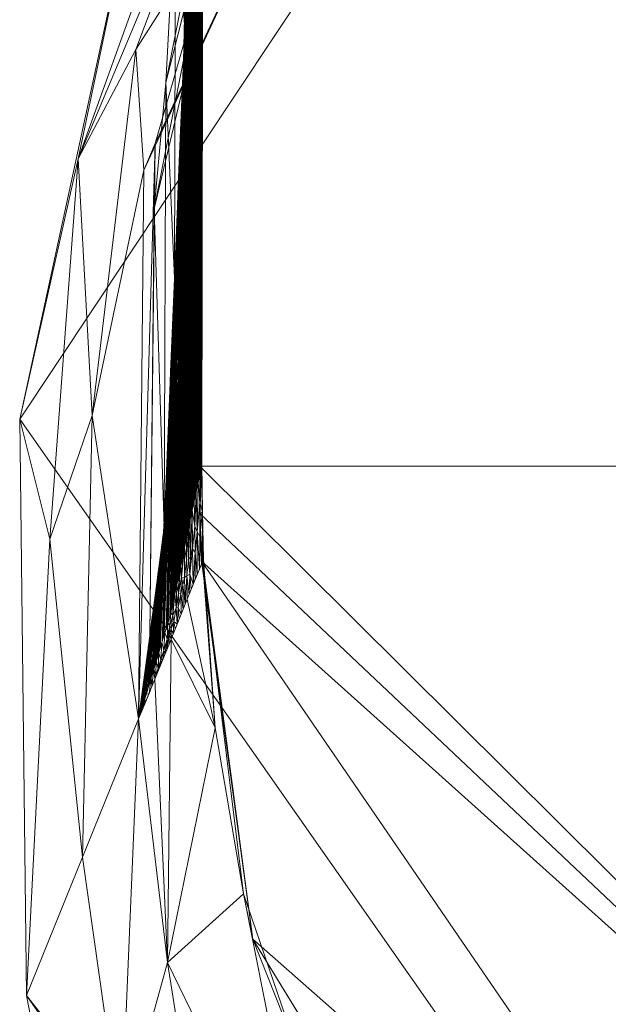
# Model space of a CAD drawing. Header units: millimetres. Extents: x -165 to 165, y -40 to 120.
# Tile 3 of 9: x -24 to -12, y -7 to 13. Entities that reach past the tile are written whole.
import ezdxf

# ---------------------------------------------------------------- set-up
doc = ezdxf.new("R2010")
doc.units = ezdxf.units.MM
doc.layers.add('A-GENM', color=13, linetype='Continuous')

# ---------------------------------------------------------------- blocks, each defined once
blk = doc.blocks.new('Model_FFAS1703-101GL0BF0 - Model_FFAS1703-101GL0BF0-430332-Preview')
at = {"layer": 'A-GENM', "lineweight": 9}
mesh = blk.add_polyface(dxfattribs=at)
corners = [(-19.24, 77.444, 123.234), (-19.732, 62.277, 122.605), (-19.979, 47.053, 121.974), (-20.123, 25.537, 121.081), (-20.153, 3.965, 120.186), (-20.145, 2.981, 120.145), (-20.122, 1.997, 120.104), (-19.059, -5.823, 119.78), (-15.049, -12.368, 119.508), (-8.222, -15.379, 119.383), (0, -16.069, 119.355), (7.831, -15.456, 119.38), (14.975, -12.429, 119.506), (18.984, -6.075, 119.769), (20.122, 1.997, 120.104), (20.145, 2.981, 120.145), (20.153, 3.965, 120.186), (20.123, 25.537, 121.081), (19.979, 47.053, 121.974), (19.732, 62.277, 122.605), (19.24, 77.444, 123.234), (18.624, 87.912, 123.669), (17.503, 98.686, 124.116), (15.386, 108.744, 124.533), (10.159, 117.407, 124.892), (0, 120, 125), (-11.822, 115.806, 124.826), (-16.461, 104.625, 124.362), (-18.254, 92.252, 123.849)]
mesh.append_faces([[corners[k] for k in face] for face in [(9, 7, 8)]], dxfattribs={"vtx0": -1})
mesh.append_faces([[corners[k] for k in face] for face in [(16, 10, 15), (7, 9, 6), (6, 10, 5), (28, 22, 27)]], dxfattribs={"vtx0": -1, "vtx1": -1})
mesh.append_faces([[corners[k] for k in face] for face in [(10, 16, 4), (25, 27, 23)]], dxfattribs={"vtx0": -1, "vtx1": -1, "vtx2": -1})
mesh.append_faces([[corners[k] for k in face] for face in [(11, 13, 14), (4, 16, 17, 3), (6, 9, 10), (10, 4, 5), (2, 18, 19, 1), (1, 19, 20, 0), (28, 21, 22), (18, 2, 3, 17)]], dxfattribs={"vtx0": -1, "vtx2": -1})
mesh.append_faces([[corners[k] for k in face] for face in [(24, 25, 23)]], dxfattribs={"vtx1": -1})
mesh.append_faces([[corners[k] for k in face] for face in [(14, 15, 10), (10, 11, 14), (22, 23, 27), (20, 21, 0), (28, 0, 21)]], dxfattribs={"vtx1": -1, "vtx2": -1})
mesh.append_faces([[corners[k] for k in face] for face in [(11, 12, 13), (25, 26, 27)]], dxfattribs={"vtx2": -1})
mesh = blk.add_polyface(dxfattribs=at)
corners = [(19.938, 47.094, 120.975), (20.162, 28.96, 117.862), (20.465, 13.017, 108.683), (20.892, 2.686, 93.463), (21.42, -1.267, 75.5), (21.313, 10.093, 75.5), (16.521, 20.382, 75.5), (5.68, 23.782, 75.5), (-5.68, 23.782, 75.5), (-16.521, 20.382, 75.5), (-21.313, 10.093, 75.5), (-21.42, -1.267, 75.5), (-20.891, 2.706, 93.512), (-20.466, 13.011, 108.678), (-20.163, 28.91, 117.846), (-19.938, 47.094, 120.975), (-19.241, 47.094, 112.483), (-12.629, 47.094, 107.123), (-4.26, 47.094, 105.525), (4.26, 47.094, 105.525), (12.629, 47.094, 107.123), (19.241, 47.094, 112.483), (0.001, 29.025, 95.801), (9.208, 35.751, 103.152), (10.55, 24.078, 87.288), (-10.549, 24.078, 87.288), (-9.207, 35.751, 103.152), (0.001, 40.099, 104.039), (0, 24.444, 82.637), (17.02, 38.339, 107.946), (18.827, 26.665, 104.04), (19.334, 16.733, 84.142), (-19.334, 16.732, 84.142), (-19.423, 19.134, 95.817), (-17.019, 38.339, 107.945), (19.289, 19.183, 95.188), (-18.605, 27.327, 104.137), (21.19, 0.453, 83.318), (-21.19, 0.457, 83.317), (20.035, 39.202, 119.62), (-20.036, 39.203, 119.617), (8.822, 41.747, 105.301), (10.987, 23.055, 80.931), (-10.987, 23.055, 80.932), (-8.822, 41.748, 105.301), (20.104, 35.803, 113.499), (20.242, 28.346, 110.564), (20.314, 20.988, 113.273), (-20.104, 35.78, 113.498), (-20.243, 28.374, 110.612), (-20.314, 20.961, 113.262), (-20.474, 20.872, 106.787), (-20.66, 15.643, 101.743), (-20.678, 7.858, 101.095), (-20.856, 11.91, 95.492), (-19.618, 16.818, 90.155), (-21.097, 9.295, 87.74), (-15.564, 22.762, 91.435), (-14.167, 26.82, 97.574), (-7.294, 26.65, 92.697), (1.926, 26.182, 90.172), (11.131, 26.852, 95.143), (20.483, 20.65, 107.058), (20.66, 15.631, 101.387), (20.679, 7.851, 101.073), (20.892, 11.41, 94.312), (21.15, 8.655, 86.875), (-19.311, 22.344, 100.766), (19.201, 22.186, 100.166), (0.22, 33.855, 100.871), (17.775, 32.488, 106.316), (13.854, 31.307, 102.108), (7.002, 31.994, 100.015), (19.582, 16.848, 89.867), (15.672, 22.523, 90.962), (10.136, 25.383, 91.264), (-18.028, 32.626, 106.716), (-14.203, 31.97, 102.831), (-7.235, 31.332, 99.448), (-16.358, 20.986, 86.956), (-21.075, 10.65, 81.523), (11.587, 29.198, 98.762), (6.109, 29.141, 96.642), (-3.114, 25.148, 86.882), (21.396, 6.546, 80.804), (-6.163, 28.818, 96.196)]
mesh.append_faces([[corners[k] for k in face] for face in [(1, 45, 39), (6, 31, 5), (17, 34, 16), (9, 43, 8), (40, 48, 14), (50, 51, 13), (3, 65, 64), (4, 84, 37)]], dxfattribs={"vtx0": -1, "vtx1": -1})
mesh.append_faces([[corners[k] for k in face] for face in [(43, 28, 8), (45, 70, 29), (29, 23, 41), (44, 27, 26), (27, 69, 26), (46, 47, 62), (48, 16, 34), (31, 74, 73), (79, 57, 25), (44, 34, 17), (27, 19, 41), (45, 46, 70), (28, 24, 42), (35, 63, 65), (52, 13, 51), (70, 71, 23), (31, 6, 42), (84, 31, 66), (69, 27, 23), (55, 79, 32), (77, 76, 26), (83, 60, 28), (59, 60, 83), (56, 12, 54), (32, 79, 43), (21, 39, 45), (75, 61, 74), (38, 56, 80), (74, 35, 73), (14, 48, 49), (58, 57, 33), (26, 78, 77), (29, 41, 20), (68, 62, 63), (65, 63, 64), (67, 52, 51), (51, 49, 36), (31, 73, 66), (27, 41, 23), (28, 42, 7), (31, 42, 24), (32, 43, 9), (43, 25, 83), (27, 44, 18), (34, 44, 26), (46, 45, 1), (21, 45, 29), (46, 30, 70), (16, 48, 40), (49, 76, 36), (76, 48, 34), (49, 51, 50), (67, 51, 36), (54, 52, 33), (53, 52, 54), (55, 54, 33), (55, 56, 54), (55, 33, 57), (55, 32, 56), (80, 56, 32), (33, 67, 58), (59, 25, 57), (77, 36, 76), (78, 85, 58), (58, 59, 57), (59, 22, 60), (22, 82, 60), (28, 60, 24), (69, 23, 72), (81, 68, 61), (63, 62, 2), (46, 62, 30), (68, 63, 35), (66, 65, 3), (73, 35, 65), (84, 66, 37), (58, 67, 36), (52, 67, 33), (61, 68, 35), (62, 68, 30), (23, 71, 72), (59, 85, 22), (71, 70, 30), (23, 29, 70), (81, 30, 68), (72, 81, 82), (81, 72, 71), (22, 69, 72), (66, 73, 65), (74, 31, 24), (75, 74, 24), (61, 35, 74), (24, 60, 75), (82, 75, 60), (48, 76, 49), (26, 76, 34), (78, 26, 69), (58, 36, 77), (22, 78, 69), (58, 77, 78), (57, 79, 55), (43, 79, 25), (9, 80, 32), (81, 71, 30), (82, 81, 61), (82, 61, 75), (72, 82, 22), (43, 83, 28), (59, 83, 25), (31, 84, 5), (58, 85, 59), (78, 22, 85)]], dxfattribs={"vtx0": -1, "vtx1": -1, "vtx2": -1})
mesh.append_faces([[corners[k] for k in face] for face in [(27, 18, 19), (44, 17, 18), (28, 7, 8), (84, 4, 5), (29, 20, 21), (46, 1, 47), (63, 2, 64), (80, 10, 11)]], dxfattribs={"vtx0": -1, "vtx2": -1})
mesh.append_faces([[corners[k] for k in face] for face in [(19, 20, 41), (53, 13, 52), (9, 10, 80), (6, 7, 42), (11, 38, 80), (47, 2, 62), (50, 14, 49), (12, 53, 54), (38, 12, 56), (3, 37, 66)]], dxfattribs={"vtx1": -1, "vtx2": -1})
mesh.append_faces([[corners[k] for k in face] for face in [(21, 0, 39), (40, 15, 16)]], dxfattribs={"vtx2": -1})
mesh = blk.add_polyface(dxfattribs=at)
corners = [(-20.111, 4.007, 119.188), (-20.132, 3.986, 119.687), (-20.153, 3.965, 120.186), (-20.123, 25.537, 121.081), (-19.979, 47.053, 121.974), (-19.959, 47.074, 121.474), (-19.938, 47.094, 120.975), (-20.079, 26.339, 120.114), (-19.988, 39.672, 120.667), (-20.051, 36.295, 121.527), (-20.015, 41.674, 121.75), (-20.099, 12.65, 119.546), (-20.138, 14.751, 120.633), (-20.13, 20.144, 120.857), (-20.105, 8.328, 119.367), (-20.147, 8.298, 120.366), (-19.963, 43.383, 120.821), (-20.033, 33.005, 120.391), (-20.089, 19.494, 119.83), (-20.087, 30.916, 121.304), (-20.011, 36.339, 120.529), (-20.056, 29.672, 120.253)]
mesh.append_faces([[corners[k] for k in face] for face in [(12, 11, 15), (3, 18, 13), (9, 17, 19)]], dxfattribs={"vtx0": -1, "vtx1": -1})
mesh.append_faces([[corners[k] for k in face] for face in [(1, 15, 14), (5, 16, 10)]], dxfattribs={"vtx0": -1, "vtx1": -1, "vtx2": -1})
mesh.append_faces([[corners[k] for k in face] for face in [(19, 17, 21), (12, 18, 11), (9, 8, 20), (21, 3, 19)]], dxfattribs={"vtx0": -1, "vtx2": -1})
mesh.append_faces([[corners[k] for k in face] for face in [(4, 5, 10)]], dxfattribs={"vtx1": -1})
mesh.append_faces([[corners[k] for k in face] for face in [(9, 10, 8), (16, 8, 10), (12, 13, 18), (20, 17, 9), (7, 18, 3), (11, 14, 15), (21, 7, 3)]], dxfattribs={"vtx1": -1, "vtx2": -1})
mesh.append_faces([[corners[k] for k in face] for face in [(14, 0, 1), (5, 6, 16), (1, 2, 15)]], dxfattribs={"vtx2": -1})
mesh = blk.add_polyface(dxfattribs=at)
corners = [(-20.211, 21.587, 116.813), (-20.266, 12.243, 114.802), (-20.242, 14.154, 115.656), (-20.108, 23.521, 119.458), (-20.132, 3.907, 118.496), (-20.079, 26.339, 120.114), (-20.418, 14.597, 110.711), (-20.333, 19.967, 112.687), (-20.481, 11.201, 108.465), (-20.182, 22.919, 117.571), (-20.232, 12.838, 115.838), (-20.201, 16.626, 116.926), (-20.274, 18.683, 115.037), (-20.316, 11.455, 113.273), (-20.254, 19.873, 115.625), (-20.287, 18.318, 114.661), (-20.306, 17.358, 114.09), (-20.352, 10.561, 112.125), (-20.238, 24.939, 115.554), (-20.257, 23.945, 114.981), (-20.342, 17.92, 113.161), (-20.324, 16.541, 113.536), (-20.245, 23.354, 115.968), (-20.339, 16.053, 113.082), (-20.373, 14.795, 112.01), (-20.396, 11.388, 110.944), (-20.308, 19.503, 114.19), (-20.279, 12.73, 114.481), (-20.218, 22.007, 116.643), (-20.242, 20.138, 115.956), (-20.219, 25.933, 116.128), (-20.452, 13.313, 109.558), (-20.352, 18.973, 112.114), (-20.371, 17.979, 111.541), (-20.276, 22.95, 114.408), (-20.372, 16.627, 112.21), (-20.295, 21.956, 113.834), (-20.446, 12.32, 109.656), (-20.407, 13.617, 110.934), (-20.186, 23.836, 117.487), (-20.132, 28.86, 118.733), (-20.153, 3.808, 117.803), (-20.122, 25.087, 119.071), (-20.302, 11.292, 113.692), (-20.337, 10.589, 112.584), (-20.182, 27.922, 117.274), (-20.149, 30.012, 118.036), (-20.39, 16.984, 110.967), (-20.488, 12.062, 108.339), (-20.314, 20.962, 113.261), (-20.213, 3.517, 115.774), (-20.163, 17.811, 118.004), (-20.151, 23.788, 118.355), (-20.173, 3.709, 117.111)]
mesh.append_faces([[corners[k] for k in face] for face in [(34, 35, 19), (47, 48, 33), (32, 31, 7), (7, 6, 49), (49, 6, 36)]], dxfattribs={"vtx0": -1, "vtx1": -1})
mesh.append_faces([[corners[k] for k in face] for face in [(0, 1, 2), (3, 4, 5), (6, 7, 8), (9, 10, 11), (12, 13, 14), (15, 16, 17), (21, 22, 23), (24, 25, 26), (27, 28, 29), (28, 1, 0), (26, 30, 24), (36, 6, 37), (20, 19, 38), (0, 2, 39), (2, 10, 9), (11, 40, 9), (41, 3, 42), (27, 1, 28), (14, 43, 29), (15, 44, 12), (22, 21, 16), (22, 45, 23), (16, 15, 46), (39, 2, 9), (26, 25, 23), (45, 26, 23), (35, 36, 37), (50, 51, 52), (51, 53, 42), (30, 20, 24), (19, 35, 38)]], dxfattribs={"vtx0": -1, "vtx1": -1, "vtx2": -1})
mesh.append_faces([[corners[k] for k in face] for face in [(31, 32, 33), (35, 34, 36)]], dxfattribs={"vtx0": -1, "vtx2": -1})
mesh.append_faces([[corners[k] for k in face] for face in [(18, 19, 20)]], dxfattribs={"vtx1": -1, "vtx2": -1})
mesh = blk.add_polyface(dxfattribs=at)
corners = [(-20.428, 14.996, 109.821), (-20.447, 14.001, 109.247), (-20.533, 10.534, 106.791), (-20.599, 7.936, 104.382), (-20.6, 8.737, 104.349), (-20.519, 11.718, 106.776), (-20.545, 11.074, 105.828), (-20.302, 11.292, 113.692), (-20.279, 12.73, 114.481), (-20.242, 20.138, 115.956), (-20.201, 16.626, 116.926), (-20.213, 3.517, 115.774), (-20.151, 23.788, 118.355), (-20.337, 10.589, 112.584), (-20.316, 11.455, 113.273), (-20.274, 18.683, 115.037), (-20.372, 9.947, 111.471), (-20.352, 10.561, 112.125), (-20.306, 17.358, 114.09), (-20.451, 2.376, 107.825), (-20.324, 16.541, 113.536), (-20.339, 16.053, 113.082), (-20.452, 13.313, 109.558), (-20.371, 17.979, 111.541), (-20.519, 10.07, 107.164), (-20.39, 16.984, 110.967), (-20.409, 15.99, 110.394), (-20.488, 12.062, 108.339), (-20.547, 7.667, 105.888), (-20.481, 11.201, 108.465), (-20.509, 8.506, 107.187), (-20.446, 12.32, 109.656), (-20.418, 14.597, 110.711), (-20.57, 9.442, 105.47), (-20.466, 13.007, 108.674), (-20.492, 12.363, 107.725), (-20.654, 6.72, 102.43), (-20.572, 10.43, 104.879), (-20.628, 7.946, 103.35), (-20.111, 4.007, 119.188), (-20.079, 26.339, 120.114), (-20.132, 3.907, 118.496), (-20.153, 3.808, 117.803), (-20.108, 23.521, 119.458), (-20.254, 19.873, 115.625), (-20.287, 18.318, 114.661), (-20.396, 11.388, 110.944), (-20.291, 3.144, 113.172), (-20.242, 14.154, 115.656), (-20.266, 12.243, 114.802), (-20.232, 12.838, 115.838), (-20.271, 3.239, 113.841), (-20.252, 3.332, 114.485), (-20.581, 7.11, 104.762), (-20.373, 14.795, 112.01), (-20.342, 17.92, 113.161), (-20.43, 10.617, 109.856), (-20.333, 19.967, 112.687), (-20.557, 9.024, 105.859), (-20.465, 9.867, 108.715), (-20.372, 16.627, 112.21), (-20.122, 25.087, 119.071), (-20.173, 3.709, 117.111), (-20.407, 13.617, 110.934)]
mesh.append_faces([[corners[k] for k in face] for face in [(0, 2, 26), (42, 61, 62), (35, 33, 34)]], dxfattribs={"vtx0": -1, "vtx1": -1})
mesh.append_faces([[corners[k] for k in face] for face in [(2, 1, 3), (7, 8, 9), (10, 11, 12), (13, 14, 15), (16, 17, 18), (19, 20, 21), (22, 23, 24), (28, 29, 22), (30, 31, 32), (28, 22, 24), (44, 14, 7), (45, 17, 13), (20, 16, 18), (46, 19, 21), (47, 48, 49), (50, 48, 51), (52, 10, 50), (24, 27, 53), (54, 55, 56), (29, 30, 32), (57, 22, 29), (27, 26, 58), (59, 60, 31), (23, 27, 24), (56, 55, 63), (26, 2, 58), (60, 59, 63), (1, 33, 3)]], dxfattribs={"vtx0": -1, "vtx1": -1, "vtx2": -1})
mesh.append_faces([[corners[k] for k in face] for face in [(4, 5, 6), (33, 1, 34)]], dxfattribs={"vtx0": -1, "vtx2": -1})
mesh.append_faces([[corners[k] for k in face] for face in [(39, 40, 41)]], dxfattribs={"vtx1": -1})
mesh.append_faces([[corners[k] for k in face] for face in [(0, 1, 2), (25, 26, 27), (35, 5, 36), (6, 37, 38), (42, 41, 43)]], dxfattribs={"vtx1": -1, "vtx2": -1})
mesh = blk.add_polyface(dxfattribs=at)
corners = [(23.738, -6.993), (22.33, -14.302), (18.127, -20.343), (11.263, -23.147), (3.806, -23.933), (-3.658, -23.939), (-11.074, -23.184), (-17.963, -20.465), (-22.293, -14.407), (-23.738, -6.993), (-23.881, 4.94), (-21.374, 16.504), (-17.394, 20.853), (-11.876, 23.016), (0.001, 24), (11.87, 23.017), (17.395, 20.852), (21.375, 16.502), (23.882, 4.929)]
mesh.append_faces([[corners[k] for k in face] for face in [(3, 1, 2)]], dxfattribs={"vtx0": -1})
mesh.append_faces([[corners[k] for k in face] for face in [(10, 13, 14, 5)]], dxfattribs={"vtx0": -1, "vtx2": -1, "vtx3": -1})
mesh.append_faces([[corners[k] for k in face] for face in [(8, 9, 6, 7)]], dxfattribs={"vtx1": -1})
mesh.append_faces([[corners[k] for k in face] for face in [(4, 5, 14), (18, 0, 4)]], dxfattribs={"vtx1": -1, "vtx2": -1})
mesh.append_faces([[corners[k] for k in face] for face in [(14, 15, 18, 4)]], dxfattribs={"vtx1": -1, "vtx2": -1, "vtx3": -1})
mesh.append_faces([[corners[k] for k in face] for face in [(0, 1, 3, 4), (5, 6, 9, 10)]], dxfattribs={"vtx1": -1, "vtx3": -1})
mesh.append_faces([[corners[k] for k in face] for face in [(11, 12, 13, 10)]], dxfattribs={"vtx2": -1})
mesh.append_faces([[corners[k] for k in face] for face in [(15, 16, 17, 18)]], dxfattribs={"vtx3": -1})
mesh = blk.add_polyface(dxfattribs=at)
corners = [(23.738, -6.993), (23.882, 4.929), (21.375, 16.502), (17.395, 20.852), (11.87, 23.017), (0.001, 24), (-11.876, 23.016), (-17.394, 20.853), (-21.374, 16.504), (-23.881, 4.94), (-23.738, -6.993), (-22.579, -4.13, 37.75), (-21.42, -1.267, 75.5), (-21.313, 10.093, 75.5), (-16.521, 20.382, 75.5), (-5.681, 23.782, 75.5), (5.68, 23.782, 75.5), (16.521, 20.382, 75.5), (21.313, 10.093, 75.5), (21.42, -1.267, 75.5), (22.579, -4.13, 37.75), (19.327, 18.312, 38.022), (-19.327, 18.313, 38.022), (14.694, 22.022, 22.177), (-14.697, 22.02, 22.177), (11.812, 22.824, 50.456), (-11.818, 22.823, 50.455), (-0.004, 24, 43.302), (5.971, 23.804, 20.134), (-5.96, 23.805, 20.134), (22.384, 5.003, 49.899), (-22.384, 5.013, 49.892), (22.674, 10.329, 23.776), (-22.675, 10.33, 23.766), (19.816, 18.257, 18.303), (-19.815, 18.258, 18.303), (23.259, 2.448, 23.071), (-23.259, 2.456, 23.071), (21.481, 12.585, 52.944), (-21.479, 12.593, 52.944)]
mesh.append_faces([[corners[k] for k in face] for face in [(4, 23, 3), (20, 30, 19), (16, 27, 15), (18, 38, 17), (11, 37, 10), (7, 24, 6), (12, 31, 11), (3, 34, 2), (0, 36, 20), (10, 37, 9), (14, 39, 13)]], dxfattribs={"vtx0": -1, "vtx1": -1})
mesh.append_faces([[corners[k] for k in face] for face in [(26, 29, 24), (23, 4, 28), (32, 21, 38), (28, 25, 23), (34, 23, 21), (34, 3, 23), (21, 23, 25), (29, 28, 5), (15, 27, 26), (28, 29, 27), (33, 37, 31), (22, 24, 35), (26, 22, 14), (29, 6, 24), (14, 22, 39), (24, 22, 26), (25, 28, 27), (27, 29, 26), (21, 25, 17), (38, 18, 30), (25, 27, 16), (13, 39, 31), (32, 36, 1), (35, 33, 22), (32, 2, 34), (36, 30, 20), (37, 33, 9), (33, 31, 39), (32, 34, 21), (7, 35, 24), (33, 35, 8), (30, 36, 32), (31, 37, 11), (32, 38, 30), (17, 38, 21), (33, 39, 22)]], dxfattribs={"vtx0": -1, "vtx1": -1, "vtx2": -1})
mesh.append_faces([[corners[k] for k in face] for face in [(29, 5, 6), (33, 8, 9), (28, 4, 5), (31, 12, 13)]], dxfattribs={"vtx0": -1, "vtx2": -1})
mesh.append_faces([[corners[k] for k in face] for face in [(0, 1, 36), (14, 15, 26), (1, 2, 32), (16, 17, 25), (18, 19, 30), (7, 8, 35)]], dxfattribs={"vtx1": -1, "vtx2": -1})
mesh = blk.add_polyface(dxfattribs=at)
corners = [(-20.57, 9.442, 105.47), (-20.492, 12.363, 107.725), (-20.639, 6.981, 102.967), (-20.431, 2.472, 108.494), (-20.372, 9.947, 111.471), (-20.324, 16.541, 113.536), (-20.391, 2.664, 109.83), (-20.337, 10.589, 112.584), (-20.352, 10.561, 112.125), (-20.316, 11.455, 113.273), (-20.351, 2.856, 111.167), (-20.302, 11.292, 113.692), (-20.43, 10.617, 109.856), (-20.491, 2.184, 106.489), (-20.373, 14.795, 112.01), (-20.396, 11.388, 110.944), (-20.465, 9.867, 108.715), (-20.531, 1.992, 105.152), (-20.407, 13.617, 110.934), (-20.611, 1.609, 102.478), (-20.509, 8.506, 107.187), (-20.481, 11.201, 108.465), (-20.661, 5.532, 101.955), (-20.628, 7.946, 103.35), (-20.682, 5.99, 101.396), (-20.6, 8.737, 104.349), (-20.654, 6.72, 102.43), (-20.519, 11.718, 106.776), (-20.194, 3.609, 116.419), (-20.163, 17.811, 118.004), (-20.213, 3.517, 115.774), (-20.173, 3.709, 117.111), (-20.266, 12.243, 114.802), (-20.279, 12.73, 114.481), (-20.311, 3.048, 112.504), (-20.331, 2.952, 111.836), (-20.371, 2.76, 110.499), (-20.411, 2.568, 109.162), (-20.242, 14.154, 115.656), (-20.291, 3.144, 113.172), (-20.271, 3.239, 113.841), (-20.201, 16.626, 116.926), (-20.252, 3.332, 114.485), (-20.233, 3.424, 115.13), (-20.451, 2.376, 107.825), (-20.533, 10.534, 106.791), (-20.627, 6.023, 103.114), (-20.557, 9.024, 105.859), (-20.446, 12.32, 109.656), (-20.571, 1.801, 103.815), (-20.599, 7.936, 104.382), (-20.645, 7.507, 102.705), (-20.572, 10.43, 104.879), (-20.708, 5.38, 100.449), (-20.545, 11.074, 105.828), (-20.679, 6.655, 101.518), (-20.599, 9.786, 103.93), (-20.625, 9.141, 102.982), (-20.693, 6.352, 100.974), (-20.73, 5.499, 99.655), (-20.652, 8.497, 102.033), (-20.678, 7.853, 101.084), (-20.581, 7.11, 104.762), (-20.488, 12.062, 108.339)]
mesh.append_faces([[corners[k] for k in face] for face in [(28, 29, 30), (3, 5, 44)]], dxfattribs={"vtx0": -1, "vtx1": -1})
mesh.append_faces([[corners[k] for k in face] for face in [(0, 1, 2), (3, 4, 5), (6, 7, 8), (9, 10, 11), (12, 13, 14), (14, 13, 15), (16, 17, 18), (19, 20, 21), (2, 22, 0), (23, 24, 25), (25, 26, 27), (32, 33, 34), (33, 11, 35), (9, 7, 36), (8, 4, 37), (45, 46, 47), (48, 49, 16), (20, 49, 48), (50, 0, 22), (51, 23, 52), (23, 51, 53), (23, 25, 54), (26, 25, 24), (1, 26, 2), (56, 55, 51), (58, 55, 57), (62, 63, 47), (17, 12, 18), (46, 45, 50)]], dxfattribs={"vtx0": -1, "vtx1": -1, "vtx2": -1})
mesh.append_faces([[corners[k] for k in face] for face in [(29, 28, 31), (38, 39, 40), (41, 42, 43), (41, 43, 30), (55, 56, 57), (51, 52, 56), (59, 60, 61), (58, 57, 60)]], dxfattribs={"vtx0": -1, "vtx2": -1})
mesh = blk.add_polyface(dxfattribs=at)
corners = [(-20.547, 7.667, 105.888), (-20.611, 1.609, 102.478), (-20.481, 11.201, 108.465), (-20.451, 2.376, 107.825), (-20.396, 11.388, 110.944), (-20.471, 2.28, 107.157), (-20.679, 6.655, 101.518), (-20.761, 4.264, 98.524), (-20.725, 5.114, 99.856), (-20.581, 7.11, 104.762), (-20.652, 1.417, 101.142), (-20.519, 10.07, 107.164), (-20.331, 2.952, 111.836), (-20.311, 3.048, 112.504), (-20.279, 12.73, 114.481), (-20.661, 5.532, 101.955), (-20.732, 1.033, 98.468), (-20.599, 7.936, 104.382), (-20.627, 6.023, 103.114), (-20.692, 1.225, 99.805), (-20.557, 9.024, 105.859), (-20.708, 5.38, 100.449), (-20.682, 5.99, 101.396), (-20.628, 7.946, 103.35), (-20.771, 4.267, 98.21), (-20.693, 6.352, 100.974), (-20.73, 5.499, 99.655), (-20.645, 7.507, 102.705), (-20.742, 5.302, 99.201), (-20.808, 3.472, 96.834), (-20.302, 11.292, 113.692), (-20.351, 2.856, 111.167), (-20.371, 2.76, 110.499), (-20.337, 10.589, 112.584), (-20.391, 2.664, 109.83), (-20.316, 11.455, 113.273), (-20.411, 2.568, 109.162), (-20.372, 9.947, 111.471), (-20.431, 2.472, 108.494), (-20.352, 10.561, 112.125), (-20.266, 12.243, 114.802), (-20.291, 3.144, 113.172), (-20.232, 12.838, 115.838), (-20.271, 3.239, 113.841), (-20.252, 3.332, 114.485), (-20.491, 2.184, 106.489), (-20.511, 2.088, 105.82), (-20.43, 10.617, 109.856), (-20.531, 1.992, 105.152), (-20.639, 6.981, 102.967), (-20.654, 6.72, 102.43), (-20.715, 3.97, 99.872), (-20.652, 8.497, 102.033), (-20.678, 7.853, 101.084), (-20.705, 7.209, 100.136), (-20.793, 4.314, 97.359), (-20.781, 4.502, 97.832), (-20.732, 6.564, 99.187), (-20.84, 3.447, 95.706), (-20.758, 5.92, 98.238), (-20.785, 5.276, 97.289), (-20.465, 9.867, 108.715), (-20.551, 1.897, 104.483)]
mesh.append_faces([[corners[k] for k in face] for face in [(3, 4, 5), (32, 33, 34), (36, 37, 38), (5, 4, 45), (46, 47, 48), (45, 47, 46), (48, 61, 62)]], dxfattribs={"vtx0": -1, "vtx1": -1})
mesh.append_faces([[corners[k] for k in face] for face in [(0, 1, 2), (6, 7, 8), (9, 10, 11), (15, 16, 17), (18, 19, 20), (21, 22, 23), (24, 25, 26), (8, 27, 6), (27, 8, 21), (7, 25, 24), (28, 29, 26), (10, 0, 11), (49, 50, 51), (22, 51, 50), (6, 25, 7), (52, 26, 25), (26, 53, 28), (55, 56, 57), (56, 28, 54), (19, 9, 20), (16, 18, 17), (15, 49, 51)]], dxfattribs={"vtx0": -1, "vtx1": -1, "vtx2": -1})
mesh.append_faces([[corners[k] for k in face] for face in [(30, 31, 12), (40, 13, 41), (42, 43, 44), (28, 53, 54), (56, 54, 57), (58, 59, 60), (55, 57, 59)]], dxfattribs={"vtx0": -1, "vtx2": -1})
mesh.append_faces([[corners[k] for k in face] for face in [(12, 13, 14), (32, 31, 35), (36, 34, 39)]], dxfattribs={"vtx1": -1, "vtx2": -1})
mesh = blk.add_polyface(dxfattribs=at)
corners = [(-20.708, 5.38, 100.449), (-20.812, 0.738, 95.784), (-20.682, 5.99, 101.396), (-20.904, 2.072, 93.356), (-20.863, 2.817, 94.902), (-20.84, 3.447, 95.706), (-20.816, 3.509, 96.569), (-20.742, 5.302, 99.201), (-20.781, 4.502, 97.832), (-20.793, 4.314, 97.359), (-20.509, 8.506, 107.187), (-20.591, 1.705, 103.147), (-20.571, 1.801, 103.815), (-20.772, 0.871, 97.128), (-20.661, 5.532, 101.955), (-20.715, 3.97, 99.872), (-20.893, 0.472, 93.096), (-20.761, 4.264, 98.524), (-20.771, 4.267, 98.21), (-20.725, 5.114, 99.856), (-20.852, 0.605, 94.44), (-20.73, 5.499, 99.655), (-20.808, 3.472, 96.834), (-20.854, 2.778, 95.163), (-20.844, 3.436, 95.505), (-20.9, 2.508, 93.551), (-20.906, 2.242, 93.346), (-20.631, 1.513, 101.81), (-20.547, 7.667, 105.888), (-20.652, 1.417, 101.142), (-20.611, 1.609, 102.478), (-20.672, 1.321, 100.473), (-20.581, 7.11, 104.762), (-20.692, 1.225, 99.805), (-20.551, 1.897, 104.483), (-20.465, 9.867, 108.715), (-20.712, 1.129, 99.136), (-20.627, 6.023, 103.114), (-20.732, 1.033, 98.468), (-20.752, 0.937, 97.8), (-20.933, 0.339, 91.752), (-20.758, 5.92, 98.238), (-20.785, 5.276, 97.289), (-20.812, 4.632, 96.341), (-20.838, 3.987, 95.392), (-20.897, 2.625, 93.594), (-20.942, 1.99, 92.034), (-20.865, 3.343, 94.443), (-20.891, 2.699, 93.495)]
mesh.append_faces([[corners[k] for k in face] for face in [(27, 28, 29), (31, 32, 33), (34, 35, 12), (36, 37, 38), (39, 14, 13), (29, 32, 31), (38, 14, 39)]], dxfattribs={"vtx0": -1, "vtx1": -1})
mesh.append_faces([[corners[k] for k in face] for face in [(0, 1, 2), (3, 4, 5), (6, 7, 8), (5, 4, 9), (13, 14, 15), (16, 17, 18), (19, 20, 0), (21, 22, 18), (8, 23, 6), (4, 8, 9), (24, 25, 26), (5, 24, 26), (2, 1, 15), (22, 16, 18), (17, 20, 19), (22, 6, 40), (23, 8, 4), (7, 6, 22), (5, 26, 3), (5, 9, 41), (24, 5, 42), (25, 24, 43), (45, 25, 44), (46, 45, 47)]], dxfattribs={"vtx0": -1, "vtx1": -1, "vtx2": -1})
mesh.append_faces([[corners[k] for k in face] for face in [(10, 11, 12), (10, 30, 11), (28, 27, 30), (25, 43, 44), (24, 42, 43), (46, 47, 48), (45, 44, 47), (37, 36, 33)]], dxfattribs={"vtx0": -1, "vtx2": -1})
mesh = blk.add_polyface(dxfattribs=at)
corners = [(-20.942, 1.99, 92.034), (-20.957, 1.621, 91.504), (-20.897, 2.625, 93.594), (-20.953, 0.273, 91.08), (-20.933, 0.339, 91.752), (-20.854, 2.778, 95.163), (-20.973, 0.206, 90.408), (-20.904, 2.072, 93.356), (-20.993, 0.14, 89.736), (-20.997, 1.082, 90.062), (-21.054, -0.059, 87.72), (-20.906, 2.242, 93.346), (-21.013, 0.074, 89.064), (-20.968, 1.231, 91.053), (-20.9, 2.508, 93.551), (-21.172, -0.282, 83.936), (-21.087, 1.232, 86.837), (-21.119, 0.987, 85.728), (-21.001, 1.164, 89.943), (-20.95, 1.93, 91.712), (-21, 1.293, 89.964), (-21.022, 1.721, 89.056), (-21.131, -0.015, 85.347), (-21.113, 0.073, 85.98), (-21.071, 0.493, 87.487), (-20.956, 2.21, 91.276), (-20.989, 1.965, 90.166), (-21.054, 0.488, 88.021), (-20.715, 3.97, 99.872), (-20.812, 0.738, 95.784), (-20.792, 0.804, 96.456), (-20.772, 0.871, 97.128), (-20.893, 0.472, 93.096), (-20.808, 3.472, 96.834), (-20.913, 0.406, 92.424), (-20.708, 5.38, 100.449), (-20.832, 0.672, 95.112), (-20.816, 3.509, 96.569), (-20.863, 2.817, 94.902), (-20.891, 2.699, 93.495), (-20.872, 0.539, 93.768), (-20.852, 0.605, 94.44), (-20.761, 4.264, 98.524), (-20.924, 2.454, 92.385), (-21.095, -0.197, 86.326), (-21.054, 1.476, 87.947)]
mesh.append_faces([[corners[k] for k in face] for face in [(6, 7, 8), (32, 33, 34), (29, 35, 36), (34, 33, 4), (36, 35, 41), (8, 7, 12)]], dxfattribs={"vtx0": -1, "vtx1": -1})
mesh.append_faces([[corners[k] for k in face] for face in [(0, 1, 2), (1, 9, 10), (11, 12, 7), (13, 11, 14), (1, 14, 2), (1, 10, 13), (18, 19, 20), (21, 22, 23), (0, 19, 18), (20, 27, 18), (5, 4, 37), (5, 38, 6), (13, 12, 11), (14, 1, 13), (9, 1, 0), (0, 18, 9), (19, 0, 39), (43, 20, 19), (24, 27, 20), (9, 18, 44), (7, 6, 38), (25, 24, 20), (21, 23, 24)]], dxfattribs={"vtx0": -1, "vtx1": -1, "vtx2": -1})
mesh.append_faces([[corners[k] for k in face] for face in [(15, 16, 17), (24, 25, 26), (20, 43, 25), (19, 39, 43), (22, 45, 16), (22, 21, 45)]], dxfattribs={"vtx0": -1, "vtx2": -1})
mesh.append_faces([[corners[k] for k in face] for face in [(28, 29, 30, 31)]], dxfattribs={"vtx0": -1, "vtx3": -1})
mesh.append_faces([[corners[k] for k in face] for face in [(3, 4, 5, 6), (40, 41, 42, 32), (26, 21, 24)]], dxfattribs={"vtx1": -1, "vtx2": -1})
mesh = blk.add_polyface(dxfattribs=at)
corners = [(-20.081, 2.039, 119.106), (-20.111, 4.007, 119.188), (-20.752, 0.937, 97.8), (-21.42, -1.267, 75.5), (-21.085, -0.441, 86.402), (-20.75, 0.386, 97.303), (-20.415, 1.213, 108.205), (-20.431, 2.472, 108.494), (-21.004, 0.105, 89.382), (-21.212, -0.581, 82.441), (-21.108, -0.238, 85.911), (-20.918, -0.027, 91.852), (-21.205, -0.738, 82.479), (-21.145, -0.589, 84.44), (-21.16, -0.41, 84.176), (-20.591, 1.705, 103.147), (-20.583, 0.799, 102.754), (-20.499, 1.006, 105.479), (-20.248, 1.626, 113.655), (-20.271, 3.239, 113.841), (-20.351, 2.856, 111.167), (-20.468, 1.66, 107.062), (-20.305, 2.256, 112.45), (-20.211, 2.608, 115.593), (-20.549, 1.323, 104.332), (-20.644, 1.032, 101.193), (-20.387, 2.018, 109.778), (-20.878, 0.521, 93.591), (-20.511, 2.088, 105.82), (-20.332, 1.419, 110.93), (-20.164, 1.833, 116.381), (-20.096, 3.023, 119.147), (-20.191, 3.623, 116.514), (-20.231, 3.431, 115.177), (-20.672, 1.321, 100.473), (-20.713, 0.876, 98.978), (-20.815, 0.729, 95.695), (-20.834, 0.179, 94.578), (-20.832, 0.382, 94.932), (-20.667, 0.593, 100.028), (-20.773, 0.666, 96.98), (-20.899, 0.155, 92.686), (-21.001, -0.234, 89.127), (-20.941, 0.313, 91.486), (-20.96, -0.041, 90.643), (-20.744, 0.601, 97.795), (-20.69, 0.752, 99.561), (-20.792, 0.283, 95.94), (-21.056, -0.067, 87.646), (-21.019, -0.217, 88.678), (-21.065, -0.351, 87.155), (-21.043, -0.337, 87.764), (-20.625, 0.696, 101.391), (-20.789, 0.478, 96.319), (-20.708, 0.489, 98.666), (-21.316, -0.924, 78.97), (-21.313, -1.003, 78.99), (-21.259, -0.87, 80.734), (-21.264, -0.753, 80.706), (-20.457, 1.109, 106.842), (-20.311, 3.048, 112.504), (-20.254, 2.179, 113.98), (-20.258, 2.724, 114.177), (-20.206, 1.729, 115.018), (-20.541, 0.903, 104.117), (-20.595, 1.335, 102.921), (-20.551, 1.897, 104.483), (-20.53, 1.665, 105.141), (-20.599, 1.038, 102.56), (-20.631, 1.513, 101.81), (-20.508, 1.51, 105.699), (-20.391, 2.664, 109.83), (-20.431, 2.03, 108.415), (-20.471, 2.28, 107.157), (-20.424, 1.697, 108.427), (-20.374, 1.316, 109.567), (-20.361, 1.728, 110.349), (-20.346, 2.108, 111.097), (-20.29, 1.523, 112.293), (-20.152, 2.513, 117.347), (-20.155, 3.211, 117.61), (-20.712, 1.129, 99.136), (-20.876, 0.076, 93.215), (-20.959, -0.131, 90.49), (-21.368, -1.096, 77.235), (-21.366, -1.135, 77.245), (-21.339, -1.069, 78.117), (-21.342, -1.01, 78.103), (-20.123, 1.936, 117.743), (-20.151, 3.815, 117.851)]
mesh.append_faces([[corners[k] for k in face] for face in [(13, 14, 12), (4, 10, 13), (6, 74, 59), (48, 49, 8), (10, 50, 48), (5, 53, 47), (54, 45, 5), (66, 67, 28), (1, 80, 31), (56, 87, 86)]], dxfattribs={"vtx0": -1, "vtx1": -1})
mesh.append_faces([[corners[k] for k in face] for face in [(77, 26, 76), (22, 61, 62), (38, 27, 41), (49, 50, 51), (43, 44, 41), (46, 52, 25), (75, 76, 74), (62, 60, 22), (67, 65, 24), (68, 64, 24), (76, 78, 22), (23, 61, 63), (21, 72, 73), (67, 66, 65), (25, 65, 69), (25, 34, 35), (72, 26, 71), (70, 59, 21), (41, 82, 38), (30, 79, 23), (23, 79, 80), (2, 40, 35), (45, 46, 35), (45, 35, 40), (45, 40, 53), (36, 38, 40), (40, 38, 53), (8, 49, 44), (50, 49, 48), (41, 44, 11), (45, 54, 46), (25, 35, 46), (45, 53, 5), (10, 4, 50), (24, 65, 68), (37, 53, 38), (74, 26, 72), (20, 26, 77), (62, 61, 23), (33, 62, 23), (68, 65, 25), (24, 70, 67), (59, 74, 21), (52, 68, 25), (17, 70, 24), (67, 70, 21), (21, 73, 67), (74, 72, 21), (74, 76, 26), (77, 22, 60), (78, 61, 22), (22, 77, 76), (80, 79, 31), (23, 80, 32), (42, 44, 49)]], dxfattribs={"vtx0": -1, "vtx1": -1, "vtx2": -1})
mesh.append_faces([[corners[k] for k in face] for face in [(80, 1, 89), (13, 10, 14), (26, 20, 71), (79, 0, 31), (38, 82, 37), (23, 32, 33), (35, 34, 81), (41, 27, 43), (44, 43, 8), (44, 42, 83), (46, 39, 52), (50, 4, 51), (55, 56, 57), (62, 19, 60), (61, 18, 63), (24, 64, 17), (68, 16, 64), (65, 15, 69), (72, 7, 73), (74, 6, 75), (76, 75, 29), (79, 88, 0), (41, 11, 82), (84, 85, 86), (79, 30, 88)]], dxfattribs={"vtx0": -1, "vtx2": -1})
mesh.append_faces([[corners[k] for k in face] for face in [(12, 14, 9, 58)]], dxfattribs={"vtx0": -1, "vtx3": -1})
mesh.append_faces([[corners[k] for k in face] for face in [(63, 30, 23), (87, 84, 86), (17, 59, 70), (2, 36, 40), (66, 15, 65), (78, 18, 61), (33, 19, 62), (36, 27, 38), (52, 16, 68), (37, 47, 53), (51, 42, 49), (54, 39, 46), (60, 20, 77), (69, 34, 25), (71, 7, 72), (73, 28, 67), (29, 78, 76), (81, 2, 35), (83, 11, 44), (55, 87, 56), (89, 32, 80)]], dxfattribs={"vtx1": -1, "vtx2": -1})
mesh.append_faces([[corners[k] for k in face] for face in [(58, 55, 57, 12)]], dxfattribs={"vtx1": -1, "vtx3": -1})
mesh.append_faces([[corners[k] for k in face] for face in [(84, 3, 85)]], dxfattribs={"vtx2": -1})
mesh = blk.add_polyface(dxfattribs=at)
corners = [(-20.081, 2.039, 119.106), (-20.101, 2.018, 119.605), (-20.122, 1.997, 120.104), (-20.145, 2.981, 120.145), (-20.153, 3.965, 120.186), (-20.132, 3.986, 119.687), (-20.111, 4.007, 119.188), (-20.096, 3.023, 119.147), (-20.138, 2.677, 120.133)]
mesh.append_faces([[corners[k] for k in face] for face in [(7, 5, 6), (1, 7, 0)]], dxfattribs={"vtx0": -1})
mesh.append_faces([[corners[k] for k in face] for face in [(1, 8, 7), (5, 7, 3)]], dxfattribs={"vtx0": -1, "vtx1": -1, "vtx2": -1})
mesh.append_faces([[corners[k] for k in face] for face in [(4, 5, 3)]], dxfattribs={"vtx1": -1})
mesh.append_faces([[corners[k] for k in face] for face in [(8, 3, 7)]], dxfattribs={"vtx1": -1, "vtx2": -1})
mesh.append_faces([[corners[k] for k in face] for face in [(1, 2, 8)]], dxfattribs={"vtx2": -1})
mesh = blk.add_polyface(dxfattribs=at)
corners = [(20.081, 2.039, 119.106), (19.838, -1.457, 118.962), (19.252, -4.88, 118.82), (18.124, -8.189, 118.682), (16.243, -11.108, 118.556), (13.57, -13.326, 118.467), (10.384, -14.736, 118.41), (6.996, -15.516, 118.378), (3.564, -15.882, 118.363), (0, -15.986, 118.358), (-3.5, -15.886, 118.363), (-6.982, -15.518, 118.378), (-10.373, -14.74, 118.41), (-13.566, -13.329, 118.466), (-16.241, -11.11, 118.556), (-18.122, -8.192, 118.682), (-19.251, -4.886, 118.82), (-19.839, -1.452, 118.962), (-20.081, 2.039, 119.106), (-20.415, 1.213, 108.205), (-20.75, 0.386, 97.303), (-21.085, -0.441, 86.402), (-21.42, -1.267, 75.5), (-22.579, -4.13, 37.75), (-23.738, -6.993), (-22.293, -14.407), (-17.963, -20.465), (-11.074, -23.184), (-3.658, -23.939), (3.806, -23.933), (11.263, -23.147), (18.127, -20.343), (22.33, -14.302), (23.738, -6.993), (22.579, -4.13, 37.75), (21.42, -1.267, 75.5), (20.75, 0.386, 97.303), (19.888, -12.244, 57.333), (5.285, -19.793, 59.348), (-5.249, -19.8, 59.295), (-19.883, -12.233, 57.49), (-20.826, -6.306, 75.932), (15.234, -16.363, 68.973), (-12.086, -17.814, 69.359), (20.434, -6.435, 84.344), (-17.684, -12.768, 84.222), (8.719, -17.556, 85.039), (-1.751, -18.232, 84.896), (10.771, -19.896, 46.248), (-16.446, -17.597, 44.952), (0.019, -20.764, 47.793), (-21.784, -9.778, 37.52), (21.647, -8.192, 48.303), (15.374, -19.412, 31.039), (18.997, -10.207, 88.017), (4.542, -17.817, 89.031), (-5.953, -17.685, 89.083), (-12.229, -20.403, 34.139), (-7.366, -23.561), (-5.519, -21.913, 28.199), (6.837, -21.899, 26.781)]
mesh.append_faces([[corners[k] for k in face] for face in [(1, 36, 0), (19, 17, 18)]], dxfattribs={"vtx0": -1})
mesh.append_faces([[corners[k] for k in face] for face in [(36, 44, 35), (7, 46, 6), (8, 55, 7), (11, 56, 10), (2, 44, 1), (5, 42, 4), (22, 41, 21), (15, 45, 14), (28, 59, 58), (24, 51, 23), (29, 50, 28), (35, 52, 34), (10, 47, 9), (30, 60, 29)]], dxfattribs={"vtx0": -1, "vtx1": -1})
mesh.append_faces([[corners[k] for k in face] for face in [(37, 44, 54), (55, 38, 46), (50, 38, 55), (60, 30, 48), (43, 49, 57), (39, 43, 57), (1, 44, 36), (52, 44, 37), (49, 45, 40), (35, 44, 52), (42, 53, 37), (46, 48, 42), (32, 34, 52), (42, 37, 54), (5, 46, 42), (48, 46, 38), (50, 47, 39), (13, 45, 43), (60, 50, 29), (7, 55, 46), (47, 56, 39), (20, 41, 17), (55, 9, 47), (41, 40, 45), (56, 43, 39), (37, 53, 31), (54, 4, 42), (30, 53, 48), (12, 43, 56), (42, 48, 53), (45, 16, 41), (45, 49, 43), (60, 48, 38), (40, 26, 49), (51, 25, 40), (50, 59, 28), (51, 40, 41), (22, 51, 41), (32, 52, 37), (2, 54, 44), (50, 55, 47), (10, 56, 47), (26, 57, 49), (59, 50, 39), (58, 59, 57), (57, 59, 39), (50, 60, 38)]], dxfattribs={"vtx0": -1, "vtx1": -1, "vtx2": -1})
mesh.append_faces([[corners[k] for k in face] for face in [(54, 2, 3), (54, 3, 4), (43, 12, 13), (45, 15, 16), (53, 30, 31), (51, 22, 23), (57, 26, 27), (55, 8, 9), (56, 11, 12), (57, 27, 58)]], dxfattribs={"vtx0": -1, "vtx2": -1})
mesh.append_faces([[corners[k] for k in face] for face in [(33, 34, 32)]], dxfattribs={"vtx1": -1})
mesh.append_faces([[corners[k] for k in face] for face in [(25, 26, 40), (5, 6, 46), (31, 32, 37), (13, 14, 45), (16, 17, 41), (20, 21, 41), (19, 20, 17), (24, 25, 51)]], dxfattribs={"vtx1": -1, "vtx2": -1})
mesh = blk.add_polyface(dxfattribs=at)
corners = [(0, -15.986, 118.358), (0, -16.028, 118.857), (0, -16.069, 119.355), (-8.222, -15.379, 119.383), (-15.049, -12.368, 119.508), (-19.059, -5.823, 119.78), (-20.122, 1.997, 120.104), (-20.101, 2.018, 119.605), (-20.081, 2.039, 119.106), (-19.839, -1.452, 118.962), (-19.251, -4.886, 118.82), (-18.122, -8.192, 118.682), (-16.241, -11.11, 118.556), (-13.566, -13.329, 118.466), (-10.373, -14.74, 118.41), (-6.982, -15.518, 118.378), (-3.5, -15.886, 118.363), (-17.054, -9.095, 119.644)]
mesh.append_faces([[corners[k] for k in face] for face in [(12, 17, 11), (11, 5, 10), (4, 14, 3), (13, 4, 12)]], dxfattribs={"vtx0": -1, "vtx1": -1})
mesh.append_faces([[corners[k] for k in face] for face in [(10, 5, 7), (1, 3, 15)]], dxfattribs={"vtx0": -1, "vtx1": -1, "vtx2": -1})
mesh.append_faces([[corners[k] for k in face] for face in [(11, 17, 5), (7, 9, 10), (1, 15, 16)]], dxfattribs={"vtx0": -1, "vtx2": -1})
mesh.append_faces([[corners[k] for k in face] for face in [(8, 9, 7), (6, 7, 5)]], dxfattribs={"vtx1": -1})
mesh.append_faces([[corners[k] for k in face] for face in [(4, 17, 12), (13, 14, 4), (14, 15, 3)]], dxfattribs={"vtx1": -1, "vtx2": -1})
mesh.append_faces([[corners[k] for k in face] for face in [(16, 0, 1), (1, 2, 3)]], dxfattribs={"vtx2": -1})
mesh = blk.add_polyface(dxfattribs=at)
corners = [(-21.286, -0.262, 80.059), (-21.333, -0.982, 78.387), (-21.312, -0.911, 79.109), (-21.202, -0.462, 82.877), (-21.152, 0.742, 84.618), (-21.231, -0.615, 81.872), (-21.247, -0.697, 81.274), (-21.268, -0.768, 80.552), (-21.398, -1.196, 76.222), (-21.376, -1.125, 76.943), (-21.353, -0.765, 77.78), (-21.185, 0.491, 83.479), (-21.29, -0.839, 79.83), (-21.252, -0.011, 81.199), (-21.219, 0.24, 82.339), (-21.172, -0.282, 83.936), (-21.131, -0.015, 85.347), (-21.087, 1.232, 86.837), (-21.203, -0.554, 82.717), (-21.182, -0.482, 83.439), (-21.054, 0.488, 88.021), (-21.095, -0.197, 86.326), (-21.001, 1.164, 89.943), (-21.225, -0.625, 81.996), (-21.119, 0.987, 85.728), (-21.139, -0.34, 84.882), (-21.117, -0.268, 85.604), (-21.336, -0.639, 78.35), (-21.033, 0.007, 88.392), (-20.968, 1.231, 91.053), (-21.054, -0.059, 87.72), (-20.997, 1.082, 90.062), (-21.074, -0.126, 87.048), (-21.113, 0.073, 85.98), (-21.071, 0.493, 87.487), (-21.013, 0.074, 89.064), (-21.355, -1.053, 77.665), (-21.319, -0.514, 78.919), (-21.386, -1.016, 76.64), (-21.42, -1.267, 75.5), (-21.16, -0.411, 84.161)]
mesh.append_faces([[corners[k] for k in face] for face in [(6, 5, 7), (14, 7, 11), (28, 29, 30), (30, 31, 32), (32, 31, 21), (35, 29, 28), (1, 0, 36), (36, 27, 9), (0, 2, 13), (25, 33, 40)]], dxfattribs={"vtx0": -1, "vtx1": -1})
mesh.append_faces([[corners[k] for k in face] for face in [(3, 4, 5), (7, 5, 11), (15, 16, 17), (20, 21, 22), (3, 5, 6), (15, 24, 3), (33, 25, 34), (25, 20, 34), (16, 19, 33), (23, 15, 3), (16, 15, 18)]], dxfattribs={"vtx0": -1, "vtx1": -1, "vtx2": -1})
mesh.append_faces([[corners[k] for k in face] for face in [(0, 1, 2), (5, 4, 11), (16, 18, 19), (3, 6, 23), (20, 25, 26), (15, 23, 18), (9, 27, 10), (20, 26, 21), (36, 37, 27), (36, 0, 37), (33, 19, 40)]], dxfattribs={"vtx0": -1, "vtx2": -1})
mesh.append_faces([[corners[k] for k in face] for face in [(8, 9, 10), (2, 12, 13), (14, 13, 12), (12, 7, 14), (24, 4, 3), (10, 38, 8)]], dxfattribs={"vtx1": -1, "vtx2": -1})
mesh.append_faces([[corners[k] for k in face] for face in [(38, 39, 8)]], dxfattribs={"vtx2": -1})

msp = doc.modelspace()

# ---------------------------------------------------------------- block references
at = {"layer": 'A-GENM', "lineweight": 9}
msp.add_blockref('Model_FFAS1703-101GL0BF0 - Model_FFAS1703-101GL0BF0-430332-Preview', (0, 0), dxfattribs=at)

doc.saveas('drawing.dxf')
